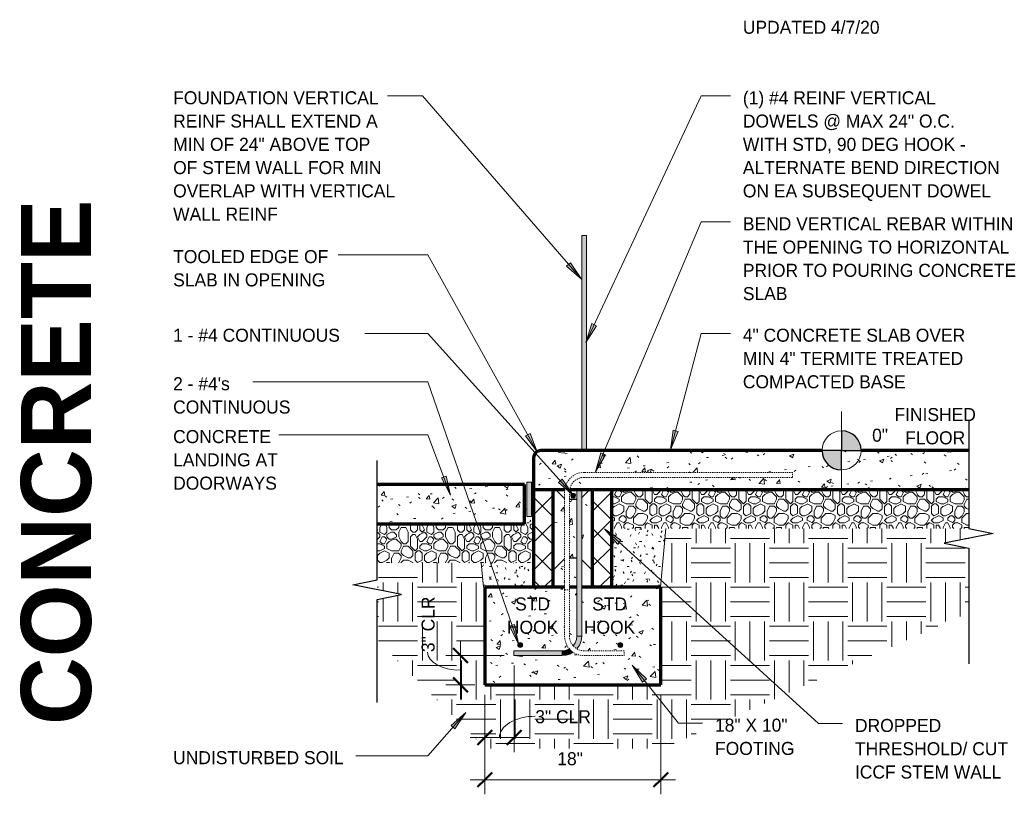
# Model space of a CAD drawing. Header units: inches. Extents: x 298 to 1474, y -40 to 187.
# Tile 10 of 26: x 770 to 870, y -18 to 61. Entities that reach past the tile are written whole.
import ezdxf

# ---------------------------------------------------------------- set-up
doc = ezdxf.new("R2010")
doc.units = ezdxf.units.IN
doc.header["$MEASUREMENT"] = 0
doc.linetypes.add('Hidden 1_8_', pattern=[0.1875, 0.125, -0.0625])
doc.layers.add('A-ANNO-DIMS', color=1, linetype='Continuous')
for name, color, linetype, lineweight in [('A-ANNO-DIMS-16', 1, 'Continuous', 9), ('A-ANNO-TEXT', 2, 'Continuous', 9), ('A-DETL', 5, 'Continuous', 70), ('A-DETL-GENF', 3, 'Continuous', 9), ('A-DETL-HLIN', 3, 'Continuous', 70), ('A-DETL-LLIN', 3, 'Continuous', 9), ('A-DETL-MBND', 5, 'Hidden 1_8_', 9), ('A-DETL-MLIN', 3, 'Continuous', 30)]:
    doc.layers.add(name, color=color, linetype=linetype, lineweight=lineweight)
doc.dimstyles.new('Linear_-_3_32__SBT_INCH_INCREM', dxfattribs={"dimscale": 12, "dimtxt": 0.125, "dimasz": 0.18, "dimexe": 0.125, "dimexo": 0.005208, "dimgap": 0.083333, "dimtad": 1, "dimtoh": 1, "dimdec": 0, "dimzin": 1, "dimdsep": 46, "dimlunit": 5, "dimtxsty": 'Standard', "dimtsz": 0.088388, "dimcen": 0.09, "dimdle": 0.125, "dimazin": 0, "dimtfac": 1, "dimtdec": 0, "dimtmove": 0, "dimatfit": 3, "dimfxl": 0, "dimtvp": 1, "dimtolj": 1, "dimtzin": 0, "dimarcsym": 0})
doc.dimstyles.new('Linear_-_3_32__SBT_TO_1_256', dxfattribs={"dimscale": 12, "dimtxt": 0.125, "dimasz": 0.18, "dimexe": 0.125, "dimexo": 0.005208, "dimgap": 0.083333, "dimtad": 1, "dimtoh": 1, "dimdec": 8, "dimzin": 3, "dimdsep": 46, "dimlunit": 4, "dimtxsty": 'Standard', "dimtsz": 0.088388, "dimcen": 0.09, "dimdle": 0.125, "dimazin": 1, "dimtfac": 1, "dimtdec": 8, "dimtmove": 0, "dimatfit": 3, "dimfxl": 0, "dimtvp": 1, "dimtolj": 1, "dimtzin": 0, "dimarcsym": 0})
pattern_1 = [(0, (786.467, 0), (2.56, 0.64), [0.211, -1.709, 0.211, -1.709, -10.24]), (0, (786.467, 0), (2.56, 0.64), [-3.84, 0.211, -3.629, 0.211, -1.709, -4.48]), (0, (786.467, 0), (2.56, 0.64), [-9.6, 0.211, -1.069, 0.211, -2.989]), (120, (787.427, 0.32), (-1.834256, 1.897025), [0.211, -1.709, 0.211, -1.709, -10.24]), (120, (787.427, 0.32), (-1.834256, 1.897025), [-3.84, 0.211, -3.629, 0.211, -1.709, -4.48]), (120, (787.427, 0.32), (-1.834256, 1.897025), [-9.6, 0.211, -1.069, 0.211, -2.989]), (240, (787.747, 1.6), (-0.725744, -2.537025), [0.211, -1.709, 0.211, -1.709, -10.24]), (240, (787.747, 1.6), (-0.725744, -2.537025), [-3.84, 0.211, -3.629, 0.211, -1.709, -4.48]), (240, (787.747, 1.6), (-0.725744, -2.537025), [-9.6, 0.211, -1.069, 0.211, -2.989])]
pattern_2 = [(0, (786.467, 0), (4.8, 4.8), [0.48, -0.72, 0.24, -0.72, -2.64]), (0, (786.467, 0), (4.8, 4.8), [-2.16, 0.24, -2.4]), (0, (788.867, 0.48), (4.8, 4.8), [0.24, -4.56]), (0, (787.427, 0.72), (4.8, 4.8), [0.24, -0.48, 0.24, -3.84]), (0, (789.827, 0.96), (4.8, 4.8), [0.48, -4.32]), (0, (790.307, 1.2), (4.8, 4.8), [0.24, -4.56]), (0, (788.867, 1.68), (4.8, 4.8), [0.48, -4.32]), (0, (786.467, 1.92), (4.8, 4.8), [0.24, -0.48, 0.24, -1.2, -2.64]), (0, (786.467, 1.92), (4.8, 4.8), [-2.16, 0.72, -1.92]), (0, (789.827, 2.4), (4.8, 4.8), [0.48, -4.32]), (0, (786.947, 2.64), (4.8, 4.8), [0.48, -0.24, 0.24, -1.92, -1.92]), (0, (786.947, 2.64), (4.8, 4.8), [-2.88, 0.24, -1.68]), (0, (786.707, 2.88), (4.8, 4.8), [0.24, -4.56]), (0, (788.387, 3.12), (4.8, 4.8), [0.24, -0.24, 0.24, -4.08]), (0, (787.667, 3.36), (4.8, 4.8), [0.24, -4.56]), (0, (790.787, 3.6), (4.8, 4.8), [0.24, -4.56]), (0, (788.627, 3.84), (4.8, 4.8), [0.24, -1.92, 0.24, -2.4]), (0, (788.627, 4.08), (4.8, 4.8), [0.48, -4.32]), (0, (789.587, 4.32), (4.8, 4.8), [0.48, -4.32]), (0, (786.707, 4.56), (4.8, 4.8), [0.24, -2.88, 0.48, -1.2]), (90, (786.467, 2.16), (-4.8, 4.8), [0.96, -0.96, 0.48, -2.4]), (90, (786.707, 2.16), (-4.8, 4.8), [0.24, -1.68, 0.48, -2.4]), (90, (786.947, 0.96), (-4.8, 4.8), [0.72, -4.08]), (90, (787.187, 0.96), (-4.8, 4.8), [0.48, -4.32]), (90, (787.427, 0.24), (-4.8, 4.8), [0.24, -2.88, 0.24, -0.24, -1.2]), (90, (787.427, 0.24), (-4.8, 4.8), [-3.6, 0.48, -0.72]), (90, (787.907, 0.24), (-4.8, 4.8), [0.24, -1.68, 0.24, -2.64]), (90, (788.147, 2.16), (-4.8, 4.8), [0.48, -0.72, 0.24, -0.24, -3.12]), (90, (788.147, 2.16), (-4.8, 4.8), [-1.68, 0.48, -2.64]), (90, (788.387, 1.2), (-4.8, 4.8), [0.48, -2.64, 0.24, -1.44]), (90, (788.627, 0.24), (-4.8, 4.8), [0.24, -0.24, 0.48, -3.84]), (90, (789.107, 3.36), (-4.8, 4.8), [0.24, -4.56]), (90, (789.347, 3.36), (-4.8, 4.8), [0.48, -0.48, 0.24, -0.24, -3.36]), (90, (789.347, 3.36), (-4.8, 4.8), [-1.44, 0.48, -2.88]), (90, (789.587, 1.2), (-4.8, 4.8), [0.24, -0.24, 0.24, -0.48, -3.6]), (90, (789.587, 1.2), (-4.8, 4.8), [-1.2, 0.24, -3.36]), (90, (790.307, 2.88), (-4.8, 4.8), [0.96, -3.84]), (90, (790.547, 2.4), (-4.8, 4.8), [0.96, -0.72, 0.48, -2.64]), (90, (790.787, 0.48), (-4.8, 4.8), [0.24, -0.72, 0.48, -3.36]), (90, (791.027, 0.96), (-4.8, 4.8), [0.72, -4.08]), (45, (788.387, 0), (4e-16, 4.79984), [0.339, -6.449]), (45, (791.027, 0.24), (4e-16, 4.79984), [0.339, -5.77, 0.339, -0.339]), (45, (787.907, 0.48), (4e-16, 4.79984), [0.339, -2.715, 0.339, -3.394]), (45, (789.107, 0.48), (4e-16, 4.79984), [0.339, -5.431, 0.339, -0.679]), (45, (789.347, 0.48), (4e-16, 4.79984), [0.679, -2.715, 0.679, -2.715]), (45, (788.147, 0.96), (4e-16, 4.79984), [0.339, -3.055, 0.339, -0.339, -2.715]), (45, (788.147, 0.96), (4e-16, 4.79984), [-4.073, 0.339, -2.376]), (45, (790.547, 1.2), (4e-16, 4.79984), [0.339, -0.339, 0.339, -5.77]), (45, (787.187, 1.44), (4e-16, 4.79984), [0.339, -4.073, 0.339, -2.037]), (45, (791.027, 1.92), (4e-16, 4.79984), [0.339, -0.339, 0.339, -1.358, -4.413]), (45, (791.027, 1.92), (4e-16, 4.79984), [-2.376, 0.339, -4.073]), (45, (788.147, 2.64), (4e-16, 4.79984), [0.339, -6.449]), (45, (786.947, 2.88), (4e-16, 4.79984), [0.679, -6.109]), (45, (786.467, 3.36), (4e-16, 4.79984), [0.339, -0.339, 0.339, -5.77]), (45, (789.107, 4.08), (4e-16, 4.79984), [0.339, -6.449]), (45, (790.547, 4.56), (4e-16, 4.79984), [0.339, -6.449]), (135, (788.627, 0.48), (4e-16, 4.79984), [0.339, -6.449]), (135, (788.867, 0.48), (4e-16, 4.79984), [0.339, -6.449]), (135, (787.427, 0.72), (4e-16, 4.79984), [0.339, -1.358, 0.679, -4.412]), (135, (786.467, 0.72), (4e-16, 4.79984), [0.339, -6.449]), (135, (789.587, 1.44), (4e-16, 4.79984), [0.339, -2.715, 0.339, -3.394]), (135, (789.827, 1.44), (4e-16, 4.79984), [0.339, -2.037, 0.339, -2.036, -2.037]), (135, (789.827, 1.44), (4e-16, 4.79984), [-4.752, 0.339, -1.697]), (135, (786.947, 1.68), (4e-16, 4.79984), [0.339, -6.449]), (135, (790.787, 1.92), (4e-16, 4.79984), [0.679, -1.697, 0.339, -0.339, -3.734]), (135, (790.787, 1.92), (4e-16, 4.79984), [-3.054, 0.339, -3.394]), (135, (787.667, 2.64), (4e-16, 4.79984), [0.339, -6.449]), (135, (789.587, 2.64), (4e-16, 4.79984), [0.679, -6.109]), (135, (789.827, 2.64), (4e-16, 4.79984), [0.339, -6.449]), (135, (788.387, 3.12), (4e-16, 4.79984), [0.339, -6.449]), (135, (786.947, 3.84), (4e-16, 4.79984), [0.339, -6.449]), (135, (790.787, 3.84), (4e-16, 4.79984), [0.339, -6.449]), (26.565, (786.947, 0), (4.799944, -0.00045), [0.537, -10.196]), (26.565, (786.467, 0.48), (4.799944, -0.00045), [0.537, -10.196]), (26.565, (786.467, 0.72), (4.799944, -0.00045), [0.537, -10.196]), (26.565, (787.667, 0.72), (4.799944, -0.00045), [0.537, -10.196]), (26.565, (787.427, 1.68), (4.799944, -0.00045), [0.537, -10.196]), (26.565, (787.427, 1.92), (4.799944, -0.00045), [0.537, -10.196]), (26.565, (788.387, 2.88), (4.799944, -0.00045), [0.537, -10.196]), (26.565, (788.627, 3.12), (4.799944, -0.00045), [0.537, -10.196]), (26.565, (786.707, 3.6), (4.799944, -0.00045), [0.537, -10.196]), (26.565, (788.147, 3.6), (4.799944, -0.00045), [0.537, -10.196]), (63.435, (790.547, 0), (-0.00045, 4.799944), [0.537, -10.196]), (63.435, (789.347, 0.72), (-0.00045, 4.799944), [0.537, -10.196]), (63.435, (788.627, 1.2), (-0.00045, 4.799944), [0.537, -10.196]), (63.435, (789.347, 1.92), (-0.00045, 4.799944), [0.537, -10.196]), (63.435, (789.587, 1.92), (-0.00045, 4.799944), [0.537, -10.196]), (63.435, (787.907, 2.64), (-0.00045, 4.799944), [0.537, -10.196]), (63.435, (787.427, 2.88), (-0.00045, 4.799944), [0.537, -10.196]), (63.435, (789.347, 3.84), (-0.00045, 4.799944), [0.537, -10.196]), (63.435, (787.427, 4.32), (-0.00045, 4.799944), [0.537, -10.196]), (116.565, (786.707, 2.88), (0.00045, 4.799944), [0.537, -10.196]), (116.565, (789.587, 2.88), (0.00045, 4.799944), [0.537, -10.196]), (116.565, (786.467, 3.12), (0.00045, 4.799944), [0.537, -10.196]), (116.565, (790.307, 3.84), (0.00045, 4.799944), [0.537, -10.196]), (116.565, (787.187, 4.08), (0.00045, 4.799944), [0.537, -10.196]), (116.565, (788.147, 4.32), (0.00045, 4.799944), [0.537, -10.196]), (153.435, (788.387, 0), (-4.799944, -0.00045), [0.537, -10.196]), (153.435, (787.427, 0.48), (-4.799944, -0.00045), [0.537, -10.196]), (153.435, (790.787, 0.72), (-4.799944, -0.00045), [0.537, -10.196]), (153.435, (790.307, 1.2), (-4.799944, -0.00045), [0.537, -10.196]), (153.435, (788.387, 1.68), (-4.799944, -0.00045), [0.537, -10.196]), (153.435, (787.187, 1.92), (-4.799944, -0.00045), [0.537, -10.196]), (153.435, (788.627, 1.92), (-4.799944, -0.00045), [0.537, -10.196]), (153.435, (787.907, 2.4), (-4.799944, -0.00045), [0.537, -10.196]), (153.435, (787.907, 3.6), (-4.799944, -0.00045), [0.537, -10.196]), (153.435, (786.467, 4.56), (-4.799944, -0.00045), [0.537, -10.196]), (153.435, (789.347, 4.56), (-4.799944, -0.00045), [0.537, -10.196]), (153.435, (789.827, 4.56), (-4.799944, -0.00045), [0.537, -10.196])]
pattern_3 = [(50, (786.467, 0), (4.5907, -0.40187), [0.48, -5.28]), (355, (786.467, 0), (-0.88784, 4.8137), [0.384, -4.224]), (100.451, (786.85, -0.033), (3.70197, 4.41272), [0.408, -4.487]), (46.184, (786.467, 1.28), (6.83066, -1.05904), [0.72, -7.92]), (96.636, (787.036, 1.192), (5.98166, 6.234), [0.612, -6.731]), (351.184, (786.467, 1.28), (5.9821, 6.2338), [0.576, -6.336]), (21, (787.107, 0.96), (3.8203, -2.5771), [0.48, -5.28]), (326, (787.107, 0.96), (1.5572, 4.6406), [0.384, -4.224]), (71.451, (787.426, 0.745), (5.37715, 2.0647), [0.408, -4.487]), (37.5, (786.467, 0), (0.077972, 2.130786), [0.211, -3.962, 0.211, -4.077, -4.24]), (37.5, (786.467, 0), (0.077972, 2.130786), [-8.461, 0.211, -4.029]), (7.5, (786.467, 0), (1.68391, 2.52439), [0.211, -2.234, 0.211, -3.866, -1.616]), (7.5, (786.467, 0), (1.68391, 2.52439), [-6.522, 0.211, -1.405]), (327.5, (785.04, 0), (3.416527, -0.144297), [0.211, -1.389, 0.211, -4.781, -6.624]), (327.5, (785.04, 0), (3.416527, -0.144297), [-6.592, 0.211, -6.413]), (317.5, (784.4, 0), (3.73246, 0.64071), [0.211, -1.869, 0.211, -3.104, -4.704]), (317.5, (784.4, 0), (3.73246, 0.64071), [-5.395, 0.211, -4.493])]
pattern_4 = [(45, (786.467, 0), (-1.41421, 1.41421), []), (135, (786.467, 0), (-1.41421, -1.41421), [])]

# ---------------------------------------------------------------- blocks, each defined once
blk = doc.blocks.new('Reinf Bar Secti_ THRESHOLD0')
at = {"layer": 'A-DETL-GENF'}
h = blk.add_hatch(color=256, dxfattribs=at)
edge = h.paths.add_edge_path(flags=0)
edge.add_arc((0, 0), 0.25, 180, 360)
edge.add_arc((0, 0), 0.25, 0, 180)
for start, end in [(0, 180), (180, 0)]:
    blk.add_arc((0, 0), 0.25, start, end, dxfattribs=at)
blk = doc.blocks.new('Reinf Bar Secti_ THRESHOLD2')
at = {"layer": 'A-DETL-GENF'}
h = blk.add_hatch(color=256, dxfattribs=at)
edge = h.paths.add_edge_path(flags=0)
edge.add_arc((0, 0), 0.25, 180, 360)
edge.add_arc((0, 0), 0.25, 360, 540)
for start, end in [(360, 180), (180, 360)]:
    blk.add_arc((0, 0), 0.25, start, end, dxfattribs=at)
blk = doc.blocks.new('Reinf Bar Eleva_ THRESHOLD0')
at = {"layer": 'A-DETL-GENF'}
blk.add_hatch(color=256, dxfattribs=at).paths.add_polyline_path([(22, 0), (0, 0), (0, -0.5), (22, -0.5)], flags=0)
for p, q in [((22, 0), (0, 0)), ((0, 0), (0, -0.5)), ((0, -0.5), (22, -0.5))]:
    blk.add_line(p, q, dxfattribs=at)
blk = doc.blocks.new('Reinf Bar Eleva_ THRESHOLD1')
at = {"layer": 'A-DETL-GENF'}
blk.add_hatch(color=256, dxfattribs=at).paths.add_polyline_path([(4.93, 0), (0, 0), (0, -0.5), (4.93, -0.5)], flags=0)
for p, q in [((4.93, 0), (0, 0)), ((0, 0), (0, -0.5)), ((0, -0.5), (4.93, -0.5)), ((4.93, -0.5), (4.93, 0))]:
    blk.add_line(p, q, dxfattribs=at)
blk = doc.blocks.new('Break Line1 - B_ THRESHOLD0')
at = {"layer": 'A-DETL-GENF', "lineweight": 30}
for p, q in [((0.5, 2.5), (-0.5, -2.5)), ((1, 0), (0.5, 2.5)), ((-1, 0), (-13.22, 0)), ((-0.5, -2.5), (-1, 0)), ((11.54, 0), (1, 0))]:
    blk.add_line(p, q, dxfattribs=at)
blk = doc.blocks.new('Reinf Bar Eleva_ THRESHOLD2')
at = {"layer": 'A-DETL-GENF'}
blk.add_hatch(color=256, dxfattribs=at).paths.add_polyline_path([(15, 0), (0, 0), (0, -0.5), (15, -0.5)], flags=0)
for p, q in [((15, 0), (0, 0)), ((0, -0.5), (15, -0.5)), ((15, -0.5), (15, 0))]:
    blk.add_line(p, q, dxfattribs=at)
blk = doc.blocks.new('Break Line1 - B_ THRESHOLD1')
at = {"layer": 'A-DETL-GENF', "lineweight": 30}
for p, q in [((-1, 0), (-0.5, 2.5)), ((-0.5, 2.5), (0.5, -2.5)), ((-12, 0), (-1, 0)), ((0.5, -2.5), (1, 0)), ((1, 0), (12.83, 0))]:
    blk.add_line(p, q, dxfattribs=at)
blk = doc.blocks.new('DIMBLOCK40-FDN _ THRESHOLD0')
at = {"layer": 'A-ANNO-DIMS-16'}
for p, q in [((820.35, -5), (820.35, -13.89)), ((820.35, -12.39), (820.35, -5)), ((817.35, -8), (817.35, -13.89)), ((817.35, -12.39), (817.35, -8)), ((815.85, -12.39), (821.85, -12.39))]:
    blk.add_line(p, q, dxfattribs=at)
at = {"layer": 'A-ANNO-DIMS-16', "lineweight": 50}
for p, q in [((817.35, -12.39), (818.1, -11.64)), ((820.35, -12.39), (821.1, -11.64)), ((817.35, -12.39), (816.6, -13.14)), ((820.35, -12.39), (819.6, -13.14))]:
    blk.add_line(p, q, dxfattribs=at)
at = {"layer": 'A-ANNO-DIMS-16'}
blk.add_ellipse((822.52, -12.39), major_axis=(3.67, 0), ratio=0.596728, start_param=1.570796, end_param=3.141593, dxfattribs=at)
at = {"layer": 'A-ANNO-DIMS-16', "color": 0, "insert": (822.52, -9.58), "char_height": 1.3341, "width": 7, "attachment_point": 1, "line_spacing_factor": 1.070803}
blk.add_mtext('\\fStylus BT|b0|i0|c0|p34|;3" CLR', dxfattribs=at)
blk = doc.blocks.new('DIMBLOCK41-FDN _ THRESHOLD0')
at = {"layer": 'A-ANNO-DIMS-16'}
for p, q in [((814.86, -2.5), (814.86, -8.5)), ((819.35, -4), (813.36, -4)), ((814.86, -4), (819.35, -4)), ((816.35, -7), (813.36, -7)), ((814.86, -7), (816.35, -7))]:
    blk.add_line(p, q, dxfattribs=at)
at = {"layer": 'A-ANNO-DIMS-16', "lineweight": 50}
for p, q in [((814.86, -4), (814.11, -3.25)), ((814.86, -4), (815.61, -4.75)), ((814.86, -7), (814.11, -6.25)), ((814.86, -7), (815.61, -7.75))]:
    blk.add_line(p, q, dxfattribs=at)
at = {"layer": 'A-ANNO-DIMS-16'}
blk.add_ellipse((814.86, -3.64), major_axis=(-3.35, 0), ratio=0.554765, start_param=0, end_param=1.570796, dxfattribs=at)
at = {"layer": 'A-ANNO-DIMS-16', "color": 0, "insert": (810.89, -3.64), "char_height": 1.3341, "width": 7, "attachment_point": 1, "rotation": 90, "line_spacing_factor": 1.070803}
blk.add_mtext('\\fStylus BT|b0|i0|c0|p34|;3" CLR', dxfattribs=at)
blk = doc.blocks.new('DIMBLOCK42-FDN _ THRESHOLD0')
at = {"layer": 'A-ANNO-DIMS-16'}
for p, q in [((817.35, -8), (817.35, -18.19)), ((817.35, -16.69), (817.35, -8)), ((835.35, -8), (835.35, -18.19)), ((835.35, -16.69), (835.35, -8)), ((815.85, -16.69), (836.85, -16.69))]:
    blk.add_line(p, q, dxfattribs=at)
at = {"layer": 'A-ANNO-DIMS-16', "lineweight": 50}
for p, q in [((817.35, -16.69), (818.1, -15.94)), ((835.35, -16.69), (836.1, -15.94)), ((817.35, -16.69), (816.6, -17.44)), ((835.35, -16.69), (834.6, -17.44))]:
    blk.add_line(p, q, dxfattribs=at)
at = {"layer": 'A-ANNO-DIMS-16', "color": 0, "insert": (824.77, -13.88), "char_height": 1.3341, "width": 3.7714, "attachment_point": 1, "line_spacing_factor": 1.070803}
blk.add_mtext('\\fStylus BT|b0|i0|c0|p34|;18"', dxfattribs=at)

msp = doc.modelspace()

# ---------------------------------------------------------------- hatches: boundary and pattern name
at = {"layer": 'A-ANNO-TEXT'}
for points in [[(826.12150562, 36.19899732), (825.72335134, 35.85433626), (827.23140882, 34.51452577)], [(828.77961012, 29.75925925), (828.30258645, 29.98234333), (827.69385239, 28.05912406)], [(821.98769242, 18.7382916), (821.52713569, 18.48293777), (822.72721651, 16.86147684)], [(837.11890108, 18.92925937), (836.60958151, 19.06309383), (836.35595446, 17.06184351)], [(829.69419722, 16.56353545), (829.20921754, 16.76874945), (828.67232983, 14.82424923)], [(813.41009958, 14.37409488), (812.91681454, 14.18973668), (813.86362683, 12.40847982)], [(825.27644054, 14.06619782), (824.88440041, 13.71459774), (826.41575436, 12.40147756)], [(830.91267053, 7.42401503), (831.26715933, 7.81344509), (829.61090744, 8.96503495)], [(820.3881075, -0.82470586), (819.89024577, -0.99632105), (820.79095001, -2.80133113)], [(833.47772639, -6.69628026), (833.88961865, -6.36816009), (832.43751244, -4.96790401)], [(813.90905071, -11.15368548), (814.30520803, -11.50064003), (815.4248201, -9.82260596)]]:
    msp.add_hatch(color=7, dxfattribs=at).paths.add_polyline_path(points, flags=0)
at = {"layer": 'A-DETL-GENF'}
h = msp.add_hatch(color=7, dxfattribs=at)
edge = h.paths.add_edge_path(flags=0)
edge.add_arc((853.84556709, 16.99975197), 2, 0, 90)
edge.add_line((853.84556709, 18.99975197), (853.84556709, 16.99975197))
edge.add_line((853.84556709, 16.99975197), (855.84556709, 16.99975197))
h = msp.add_hatch(dxfattribs=at)
h.set_pattern_fill('FP4_10', style=0, pattern_type=2)
h.set_pattern_definition(pattern_3)
edge = h.paths.add_edge_path(flags=0)
edge.add_arc((823.09556709, 16.24975197), 0.75, 90, 180)
edge.add_line((822.34556709, 16.24975197), (822.34556709, 12.99975197))
edge.add_line((822.34556709, 12.99975197), (825.54802944, 12.99975197))
edge.add_spline(control_points=[(825.54802944, 12.99975197), (825.56861195, 13.1569911), (825.64602855, 13.46825182), (825.87034234, 13.89324759), (826.18884771, 14.25400704), (826.58444233, 14.52946781), (827.03469161, 14.70440672), (827.35497833, 14.7455931), (827.5148894, 14.74802831)], knot_values=[0, 0, 0, 0, 0.4757415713, 0.9517829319, 1.4283800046, 1.9057878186, 2.3842601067, 2.8640489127, 2.8640489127, 2.8640489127, 2.8640489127], degree=3, periodic=0)
edge.add_line((827.5148894, 14.74802831), (848.83320778, 14.74802831))
edge.add_line((848.83320778, 14.74802831), (848.83320778, 14.24802831))
edge.add_line((848.83320778, 14.24802831), (827.5148894, 14.24802831))
edge.add_spline(control_points=[(827.5148894, 14.24802831), (827.39849023, 14.24578008), (827.16562185, 14.2158022), (826.83723588, 14.09146734), (826.54638483, 13.89629816), (826.30821387, 13.64025285), (826.13453062, 13.33709496), (826.06844254, 13.11340295), (826.04802944, 12.99975197)], knot_values=[0, 0, 0, 0, 0.3492626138, 0.6972557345, 1.0443264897, 1.390824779, 1.7371022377, 2.0835111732, 2.0835111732, 2.0835111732, 2.0835111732], degree=3, periodic=0)
edge.add_line((826.04802944, 12.99975197), (866.84556709, 12.99975197))
edge.add_line((866.84556709, 12.99975197), (866.84556709, 16.99975197))
edge.add_line((866.84556709, 16.99975197), (853.84556709, 16.99975197))
edge.add_line((853.84556709, 16.99975197), (853.84556709, 14.99975197))
edge.add_arc((853.84556709, 16.99975197), 2, 180, 270, ccw=False)
edge.add_line((851.84556709, 16.99975197), (823.09556709, 16.99975197))
h = msp.add_hatch(color=7, dxfattribs=at)
edge = h.paths.add_edge_path(flags=0)
edge.add_line((853.84556709, 14.99975197), (853.84556709, 16.99975197))
edge.add_line((853.84556709, 16.99975197), (851.84556709, 16.99975197))
edge.add_arc((853.84556709, 16.99975197), 2, 180, 270)
h = msp.add_hatch(dxfattribs=at)
h.set_pattern_fill('FP4_10', style=0, pattern_type=2)
h.set_pattern_definition(pattern_3)
h.paths.add_polyline_path([(821.42435711, 9.49975197), (821.42435711, 13.49975197), (806.34556709, 13.49975197), (806.34556709, 9.49975197)], flags=0)
msp.add_hatch(color=7, dxfattribs=at).paths.add_polyline_path([(822.14310711, 13.74975197), (821.64310711, 13.74975197), (821.64310711, 10.24975197), (822.14310711, 10.24975197)], flags=0)
h = msp.add_hatch(dxfattribs=at)
h.set_pattern_fill('FP4_11', style=0, pattern_type=2)
h.set_pattern_definition(pattern_4)
h.paths.add_polyline_path([(822.34556709, 2.99975197), (824.34556709, 2.99975197), (824.34556709, 12.99975197), (822.34556709, 12.99975197)], flags=0)
h = msp.add_hatch(dxfattribs=at)
h.set_pattern_fill('FP4_10', style=0, pattern_type=2)
h.set_pattern_definition(pattern_3)
h.paths.add_polyline_path([(825.5148894, 12.74802831), (825.5148894, 12.99975197), (824.34556709, 12.99975197), (824.34556709, 2.99975197), (825.5148894, 2.99975197)], flags=0)
h = msp.add_hatch(dxfattribs=at)
h.set_pattern_fill('FP4_10', style=0, pattern_type=2)
h.set_pattern_definition(pattern_3)
h.paths.add_polyline_path([(826.77175972, 2.99975197), (826.77175972, 12.99975197), (826.04802944, 12.99975197), (826.0148894, 12.74802831), (826.0148894, 2.99975197)], flags=0)
edge = h.paths.add_edge_path(flags=0)
edge.add_arc((826.39675972, 12.37302831), 0.25, 360, 540)
edge.add_arc((826.39675972, 12.37302831), 0.25, 180, 360)
h = msp.add_hatch(dxfattribs=at)
h.set_pattern_fill('FP4_10', style=0, pattern_type=2)
h.set_pattern_definition(pattern_3)
h.paths.add_polyline_path([(827.27175972, 12.99975197), (827.27175972, 2.99975197), (828.34556709, 2.99975197), (828.34556709, 12.99975197)], flags=0)
h = msp.add_hatch(dxfattribs=at)
h.set_pattern_fill('FP4_11', style=0, pattern_type=2)
h.set_pattern_definition(pattern_4)
h.paths.add_polyline_path([(828.34556709, 2.99975197), (830.34556709, 2.99975197), (830.34556709, 12.99975197), (828.34556709, 12.99975197)], flags=0)
h = msp.add_hatch(dxfattribs=at)
h.set_pattern_fill('FP4_9', style=0, pattern_type=2)
h.set_pattern_definition(pattern_2)
h.paths.add_polyline_path([(830.34556709, 12.99975197), (830.34556709, 8.99975197), (866.84556709, 8.99975197), (866.84556709, 12.99975197)], flags=0)
h = msp.add_hatch(dxfattribs=at)
h.set_pattern_fill('FP4_8', style=0, pattern_type=2)
h.set_pattern_definition(pattern_1)
h.paths.add_polyline_path([(821.42435711, 9.49975197), (822.34556709, 9.49975197), (822.34556709, 11.01907408), (822.14310711, 11.01200402), (822.14310711, 10.24975197), (821.64310711, 10.24975197), (821.64310711, 10.99454364), (821.42435711, 10.98690472)], flags=0)
h = msp.add_hatch(dxfattribs=at)
h.set_pattern_fill('FP4_9', style=0, pattern_type=2)
h.set_pattern_definition(pattern_2)
h.paths.add_polyline_path([(822.34556709, 5.49975197), (822.34556709, 9.49975197), (806.34556709, 9.49975197), (806.34556709, 5.49975197)], flags=0)
h = msp.add_hatch(dxfattribs=at)
h.set_pattern_fill('FP4_7', style=0, pattern_type=2)
h.set_pattern_definition([(0, (786.467, 0), (4, 4), [4, -4]), (0, (786.467, 1.5), (4, 4), [4, -4]), (0, (786.467, 3), (4, 4), [4, -4]), (90, (786.967, 3.5), (-4, 4), [4, -4]), (90, (788.467, 3.5), (-4, 4), [4, -4]), (90, (789.967, 3.5), (-4, 4), [4, -4])])
h.paths.add_polyline_path([(806.34556709, -2.42910993), (817.40249558, -13.48603842), (835.62651328, -13.48603842), (866.84556709, 0.41357987), (866.84556709, 6.99975197), (864.34556709, 7.49975197), (869.34556709, 8.49975197), (866.84556709, 8.99975197), (835.88604166, 8.99975197), (835.31526299, 2.99975197), (835.34556709, 2.99975197), (835.34556709, -7.00024803), (817.34556709, -7.00024803), (817.34556709, 2.99975197), (817.23663915, 2.99975197), (816.9988147, 5.49975197), (806.34556709, 5.49975197), (806.34556709, 2.74975197), (808.84556709, 2.24975197), (806.34556709, 1.74975197)], flags=0)
h = msp.add_hatch(dxfattribs=at)
h.set_pattern_fill('FP4_8', style=0, pattern_type=2)
h.set_pattern_definition(pattern_1)
h.paths.add_polyline_path([(830.34556709, 2.99975197), (835.31526299, 2.99975197), (835.88604166, 8.99975197), (830.34556709, 8.99975197)], flags=0)
h = msp.add_hatch(dxfattribs=at)
h.set_pattern_fill('FP4_8', style=0, pattern_type=2)
h.set_pattern_definition(pattern_1)
h.paths.add_polyline_path([(817.23663915, 2.99975197), (822.34556709, 2.99975197), (822.34556709, 5.49975197), (816.9988147, 5.49975197)], flags=0)
h = msp.add_hatch(dxfattribs=at)
h.set_pattern_fill('FP4_10', style=0, pattern_type=2)
h.set_pattern_definition(pattern_3)
edge = h.paths.add_edge_path(flags=0)
edge.add_line((817.34556709, 2.99975197), (817.34556709, -7.00024803))
edge.add_line((817.34556709, -7.00024803), (835.34556709, -7.00024803))
edge.add_line((835.34556709, -7.00024803), (835.34556709, 2.99975197))
edge.add_line((835.34556709, 2.99975197), (827.27175972, 2.99975197))
edge.add_line((827.27175972, 2.99975197), (827.27175972, -2.00024803))
edge.add_spline(control_points=[(827.27175972, -2.00024803), (827.2691103, -2.15836344), (827.22831205, -2.47491221), (827.05720549, -2.92044146), (826.87643654, -3.18242099), (826.7730723, -3.30095194)], knot_values=[0, 0, 0, 0, 0.4744128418, 0.9473617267, 1.4191707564, 1.4191707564, 1.4191707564, 1.4191707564], degree=3, periodic=0)
edge.add_spline(control_points=[(826.7730723, -3.30095194), (826.88533833, -3.36449255), (827.12660953, -3.46487034), (827.38584152, -3.49778272), (827.5148894, -3.49852436)], knot_values=[0, 0, 0, 0, 0.3870008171, 0.7741508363, 0.7741508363, 0.7741508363, 0.7741508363], degree=3, periodic=0)
edge.add_line((827.5148894, -3.49852436), (831.59556709, -3.49852436))
edge.add_line((831.59556709, -3.49852436), (831.59556709, -3.99852436))
edge.add_line((831.59556709, -3.99852436), (827.5148894, -3.99852436))
edge.add_spline(control_points=[(827.5148894, -3.99852436), (827.38211979, -3.99283532), (827.11782888, -3.95856827), (826.7384309, -3.83613823), (826.50463416, -3.71051245), (826.39444772, -3.63815702)], knot_values=[0, 0, 0, 0, 0.3986743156, 0.7944343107, 1.1898925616, 1.1898925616, 1.1898925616, 1.1898925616], degree=3, periodic=0)
edge.add_spline(control_points=[(826.39444772, -3.63815702), (826.28420559, -3.71093871), (826.05009729, -3.83719847), (825.66988107, -3.96003422), (825.40484457, -3.99345516), (825.27175972, -3.99852436)], knot_values=[0, 0, 0, 0, 0.3963010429, 0.7928694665, 1.1924135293, 1.1924135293, 1.1924135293, 1.1924135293], degree=3, periodic=0)
edge.add_line((825.27175972, -3.99852436), (820.34556709, -3.99852436))
edge.add_line((820.34556709, -3.99852436), (820.34556709, -3.49852436))
edge.add_line((820.34556709, -3.49852436), (825.27175972, -3.49852436))
edge.add_spline(control_points=[(825.27175972, -3.49852436), (825.4011349, -3.49864802), (825.66131413, -3.46683611), (825.90322085, -3.3658967), (826.01558406, -3.30184417)], knot_values=[0, 0, 0, 0, 0.3881257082, 0.7761385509, 0.7761385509, 0.7761385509, 0.7761385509], degree=3, periodic=0)
edge.add_spline(control_points=[(826.01558406, -3.30184417), (825.91177542, -3.18319552), (825.73020547, -2.9208165), (825.55838891, -2.47431882), (825.51749501, -2.15700692), (825.5148894, -1.99852436)], knot_values=[0, 0, 0, 0, 0.4729520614, 0.9470297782, 1.4225417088, 1.4225417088, 1.4225417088, 1.4225417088], degree=3, periodic=0)
edge.add_line((825.5148894, -1.99852436), (825.5148894, 2.75147564))
edge.add_line((825.5148894, 2.75147564), (825.5148894, 2.99975197))
edge.add_line((825.5148894, 2.99975197), (817.34556709, 2.99975197))
edge = h.paths.add_edge_path(flags=0)
edge.add_arc((820.97056709, -2.90886672), 0.25, 0, 180)
edge.add_arc((820.97056709, -2.90886672), 0.25, 180, 360)
edge = h.paths.add_edge_path(flags=0)
edge.add_arc((831.22056709, -2.90886672), 0.25, 180, 360)
edge.add_arc((831.22056709, -2.90886672), 0.25, 0, 180)
h = msp.add_hatch(dxfattribs=at)
h.set_pattern_fill('FP4_10', style=0, pattern_type=2)
h.set_pattern_definition(pattern_3)
edge = h.paths.add_edge_path(flags=0)
edge.add_line((826.77175972, -2.00024803), (826.77175972, 2.99975197))
edge.add_line((826.77175972, 2.99975197), (826.0148894, 2.99975197))
edge.add_line((826.0148894, 2.99975197), (826.0148894, 2.75147564))
edge.add_line((826.0148894, 2.75147564), (826.0148894, -1.99852436))
edge.add_spline(control_points=[(826.0148894, -1.99852436), (826.01676559, -2.11804021), (826.04760645, -2.35738383), (826.17773391, -2.69398274), (826.31533819, -2.89147788), (826.39398587, -2.98067386)], knot_values=[0, 0, 0, 0, 0.3585917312, 0.716161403, 1.0729140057, 1.0729140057, 1.0729140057, 1.0729140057], degree=3, periodic=0)
edge.add_spline(control_points=[(826.39398587, -2.98067386), (826.47234094, -2.89155534), (826.60941742, -2.69432305), (826.73907687, -2.35836258), (826.76985467, -2.11952199), (826.77175972, -2.00024803)], knot_values=[0, 0, 0, 0, 0.3559981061, 0.712823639, 1.0706911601, 1.0706911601, 1.0706911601, 1.0706911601], degree=3, periodic=0)
h = msp.add_hatch(color=7, dxfattribs=at)
edge = h.paths.add_edge_path(flags=0)
edge.add_line((827.27175972, -2.00024803), (826.77175972, -2.00024803))
edge.add_spline(control_points=[(826.77175972, -2.00024803), (826.76985467, -2.11952199), (826.73907687, -2.35836258), (826.60941742, -2.69432305), (826.47234094, -2.89155534), (826.39398587, -2.98067386)], knot_values=[0, 0, 0, 0, 0.3578675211, 0.714693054, 1.0706911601, 1.0706911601, 1.0706911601, 1.0706911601], degree=3, periodic=0)
edge.add_spline(control_points=[(826.39398587, -2.98067386), (826.41137348, -3.00206076), (826.43868085, -3.03314381), (826.47746114, -3.07226401), (826.50755816, -3.10060324), (826.53932739, -3.12727352), (826.57254791, -3.15235286), (826.60634149, -3.17678136), (826.63987969, -3.20151629), (826.67300923, -3.22667936), (826.71739038, -3.25982721), (826.75076363, -3.28455655), (826.7730723, -3.30095194)], knot_values=[0, 0, 0, 0, 0.0826895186, 0.1239504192, 0.1652343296, 0.2066621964, 0.2483168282, 0.2900788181, 0.3317599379, 0.3733306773, 0.414884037, 0.4979404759, 0.4979404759, 0.4979404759, 0.4979404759], degree=3, periodic=0)
edge.add_spline(control_points=[(826.7730723, -3.30095194), (826.87643654, -3.18242099), (827.05720549, -2.92044146), (827.22831205, -2.47491221), (827.2691103, -2.15836344), (827.27175972, -2.00024803)], knot_values=[0, 0, 0, 0, 0.4718090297, 0.9447579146, 1.4191707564, 1.4191707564, 1.4191707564, 1.4191707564], degree=3, periodic=0)
h = msp.add_hatch(color=7, dxfattribs=at)
edge = h.paths.add_edge_path(flags=0)
edge.add_line((825.27175972, -3.50024803), (825.27175972, -4.00024803))
edge.add_spline(control_points=[(825.27175972, -4.00024803), (825.40484585, -3.99459714), (825.66978316, -3.96024962), (826.0499963, -3.83721554), (826.28415321, -3.71090393), (826.39444772, -3.63815702)], knot_values=[0, 0, 0, 0, 0.3996181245, 0.796331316, 1.192706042, 1.192706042, 1.192706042, 1.192706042], degree=3, periodic=0)
edge.add_spline(control_points=[(826.39444772, -3.63815702), (826.32354169, -3.59126017), (826.18856984, -3.48799537), (826.06993658, -3.36627085), (826.01558406, -3.30184417)], knot_values=[0, 0, 0, 0, 0.2550349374, 0.5079082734, 0.5079082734, 0.5079082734, 0.5079082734], degree=3, periodic=0)
edge.add_spline(control_points=[(826.01558406, -3.30184417), (825.90305918, -3.36568699), (825.66116172, -3.46654729), (825.40116995, -3.49954943), (825.27175972, -3.50024803)], knot_values=[0, 0, 0, 0, 0.3881234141, 0.7763597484, 0.7763597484, 0.7763597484, 0.7763597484], degree=3, periodic=0)

# ---------------------------------------------------------------- linework, layer by layer
at = {"layer": 'A-ANNO-TEXT', "color": 7}
for p, q in [((810.98889632, 53.2779621), (807.39057291, 53.2779621)), ((827.23140882, 34.51452577), (810.98889632, 53.2779621)), ((827.69385239, 28.05912406), (839.48765138, 53.2779621)), ((839.48765138, 53.2779621), (842.46762808, 53.2779621)), ((828.67232983, 14.82424923), (839.48765138, 40.38396335)), ((839.48765138, 40.38396335), (842.46762808, 40.38396335)), ((807.2372919, 37.02519392), (802.35057291, 37.02519392)), ((811.54752462, 37.02519392), (807.2372919, 37.02519392)), ((822.72721651, 16.86147684), (811.54752462, 37.02519392)), ((826.12150562, 36.19899732), (825.72335134, 35.85433626)), ((825.72335134, 35.85433626), (827.23140882, 34.51452577)), ((827.23140882, 34.51452577), (826.12150562, 36.19899732)), ((828.30258645, 29.98234333), (827.69385239, 28.05912406)), ((827.69385239, 28.05912406), (828.77961012, 29.75925925)), ((828.77961012, 29.75925925), (828.30258645, 29.98234333)), ((807.2372919, 28.97980904), (805.09557291, 28.97980904)), ((811.54752462, 28.97980904), (807.2372919, 28.97980904)), ((826.41575436, 12.40147756), (811.54752462, 28.97980904)), ((836.35595446, 17.06184351), (839.48765138, 28.97980904)), ((839.48765138, 28.97980904), (842.46762808, 28.97980904)), ((800.01664711, 24.01417347), (793.65057291, 24.01417347)), ((811.54752462, 24.01417347), (800.01664711, 24.01417347)), ((820.79095001, -2.80133113), (811.54752462, 24.01417347)), ((800.01664711, 18.60564709), (796.29057291, 18.60564709)), ((811.54752462, 18.60564709), (800.01664711, 18.60564709)), ((813.86362683, 12.40847982), (811.54752462, 18.60564709)), ((821.98769242, 18.7382916), (821.52713569, 18.48293777)), ((821.52713569, 18.48293777), (822.72721651, 16.86147684)), ((822.72721651, 16.86147684), (821.98769242, 18.7382916)), ((836.60958151, 19.06309383), (836.35595446, 17.06184351)), ((836.35595446, 17.06184351), (837.11890108, 18.92925937)), ((837.11890108, 18.92925937), (836.60958151, 19.06309383)), ((829.20921754, 16.76874945), (828.67232983, 14.82424923)), ((828.67232983, 14.82424923), (829.69419722, 16.56353545)), ((829.69419722, 16.56353545), (829.20921754, 16.76874945)), ((813.41009958, 14.37409488), (812.91681454, 14.18973668)), ((812.91681454, 14.18973668), (813.86362683, 12.40847982)), ((813.86362683, 12.40847982), (813.41009958, 14.37409488)), ((825.27644054, 14.06619782), (824.88440041, 13.71459774)), ((824.88440041, 13.71459774), (826.41575436, 12.40147756)), ((826.41575436, 12.40147756), (825.27644054, 14.06619782)), ((831.26715933, 7.81344509), (829.61090744, 8.96503495)), ((829.61090744, 8.96503495), (830.91267053, 7.42401503)), ((829.61090744, 8.96503495), (851.49534633, -10.95584261)), ((830.91267053, 7.42401503), (831.26715933, 7.81344509)), ((820.3881075, -0.82470586), (819.89024577, -0.99632105)), ((819.89024577, -0.99632105), (820.79095001, -2.80133113)), ((820.79095001, -2.80133113), (820.3881075, -0.82470586)), ((833.88961865, -6.36816009), (832.43751244, -4.96790401)), ((832.43751244, -4.96790401), (833.47772639, -6.69628026)), ((832.43751244, -4.96790401), (837.18221811, -10.92397652)), ((833.47772639, -6.69628026), (833.88961865, -6.36816009)), ((815.4248201, -9.82260596), (811.54752462, -14.24975349)), ((815.4248201, -9.82260596), (813.90905071, -11.15368548)), ((814.30520803, -11.50064003), (815.4248201, -9.82260596)), ((837.18221811, -10.92397652), (839.62038087, -10.92397652)), ((851.49534633, -10.95584261), (853.93350908, -10.95584261)), ((813.90905071, -11.15368548), (814.30520803, -11.50064003)), ((811.54752462, -14.24975349), (804.18057291, -14.24975349))]:
    msp.add_line(p, q, dxfattribs=at)
at = {"layer": 'A-DETL', "lineweight": 9}
for p, q in [((821.64310711, 10.99454364), (821.42435711, 10.98690472)), ((822.34556709, 11.01907408), (822.14310711, 11.01200402)), ((835.31526299, 2.99975197), (835.88604166, 8.99975197)), ((816.9988147, 5.49975197), (817.23663915, 2.99975197)), ((817.23663915, 2.99975197), (817.34556709, 2.99975197))]:
    msp.add_line(p, q, dxfattribs=at)
at = {"layer": 'A-DETL'}
msp.add_arc((823.09556709, 16.24975197), 0.75, 90, 180, dxfattribs=at)
at = {"layer": 'A-DETL-HLIN'}
for p, q in [((822.34556709, 16.24975197), (822.34556709, 12.99975197)), ((851.84556709, 16.99975197), (823.09556709, 16.99975197)), ((866.84556709, 16.99975197), (855.84556709, 16.99975197)), ((821.42435711, 13.49975197), (806.34556709, 13.49975197)), ((821.42435711, 9.49975197), (821.42435711, 13.49975197)), ((822.34556709, 12.99975197), (822.34556709, 2.99975197)), ((822.34556709, 12.99975197), (825.54802944, 12.99975197)), ((824.34556709, 2.99975197), (824.34556709, 12.99975197)), ((826.04802944, 12.99975197), (866.84556709, 12.99975197)), ((828.34556709, 12.99975197), (828.34556709, 2.99975197)), ((830.34556709, 2.99975197), (830.34556709, 12.99975197)), ((806.34556709, 9.49975197), (821.42435711, 9.49975197)), ((817.34556709, 2.99975197), (817.34556709, -7.00024803)), ((825.5148894, 2.99975197), (817.34556709, 2.99975197)), ((826.77175972, 2.99975197), (826.0148894, 2.99975197)), ((835.34556709, 2.99975197), (827.27175972, 2.99975197)), ((835.34556709, -7.00024803), (835.34556709, 2.99975197)), ((817.34556709, -7.00024803), (835.34556709, -7.00024803))]:
    msp.add_line(p, q, dxfattribs=at)
at = {"layer": 'A-DETL-LLIN'}
for p, q in [((853.84556709, 12.99975197), (853.84556709, 20.99975197)), ((859.84556709, 16.99975197), (849.84556709, 16.99975197)), ((864.34556709, 16.99975197), (855.84556709, 16.99975197)), ((822.14310711, 13.74975197), (821.64310711, 13.74975197)), ((821.64310711, 13.74975197), (821.64310711, 10.24975197)), ((822.14310711, 10.24975197), (822.14310711, 13.74975197)), ((821.64310711, 10.24975197), (822.14310711, 10.24975197)), ((825.27175972, -3.99852436), (825.27175972, -4.00024803))]:
    msp.add_line(p, q, dxfattribs=at)
for points in [[(826.77175972, -2.00024803), (826.72902977, -2.3557252), (826.60327436, -2.69094967), (826.40131118, -2.98707357)], [(826.78356909, -3.30961096), (827.04954461, -2.91651125), (827.21542973, -2.47166531), (827.27175972, -2.00024803)], [(826.01586234, -3.30258981), (825.78042737, -3.41138181), (825.5299475, -3.47787267), (825.27175972, -3.50024803)], [(825.27175972, -4.00024803), (825.66984481, -3.96022973), (826.05199921, -3.84177629), (826.40242242, -3.64979145)]]:
    msp.add_lwpolyline(points, dxfattribs=at)
msp.add_circle((853.84556709, 16.99975197), 2, dxfattribs=at)
at = {"layer": 'A-DETL-MBND'}
for p, q in [((848.83320778, 14.74802831), (827.5148894, 14.74802831)), ((827.5148894, 14.24802831), (848.83320778, 14.24802831)), ((848.83320778, 14.24802831), (848.83320778, 14.74802831)), ((825.5148894, 12.99975197), (825.5148894, 12.74802831)), ((825.5148894, 12.74802831), (825.5148894, 2.75147564)), ((826.0148894, 2.75147564), (826.0148894, 12.74802831)), ((825.5148894, 2.75147564), (825.5148894, -1.99852436)), ((825.5148894, 2.75147564), (826.0148894, 2.75147564)), ((826.0148894, -1.99852436), (826.0148894, 2.75147564)), ((831.59556709, -3.49852436), (827.5148894, -3.49852436)), ((827.5148894, -3.99852436), (831.59556709, -3.99852436)), ((831.59556709, -3.99852436), (831.59556709, -3.49852436))]:
    msp.add_line(p, q, dxfattribs=at)
for centre, radius, start, end in [((827.5148894, 12.74802831), 2, 90, 180), ((827.5148894, 12.74802831), 1.5, 90, 180), ((827.5148894, -1.99852436), 2, 180, 270), ((827.5148894, -1.99852436), 1.5, 180, 270)]:
    msp.add_arc(centre, radius, start, end, dxfattribs=at)
at = {"layer": 'A-DETL-MLIN'}
for p, q in [((853.84556709, 18.99975197), (853.84556709, 16.99975197)), ((853.84556709, 16.99975197), (851.84556709, 16.99975197)), ((853.84556709, 16.99975197), (855.84556709, 16.99975197)), ((853.84556709, 14.99975197), (853.84556709, 16.99975197)), ((824.59556709, 12.99975197), (825.5148894, 12.08042967)), ((828.09556709, 12.99975197), (827.27175972, 12.17594461)), ((826.0148894, 11.99975197), (826.77175972, 11.99975197)), ((824.34556709, 4.74975197), (825.5148894, 5.91907428)), ((826.0148894, 5.99975197), (826.77175972, 5.99975197)), ((828.34556709, 4.74975197), (827.27175972, 5.82355934)), ((824.34556709, 4.74975197), (824.34556709, 2.99975197)), ((828.34556709, 4.74975197), (828.34556709, 2.99975197))]:
    msp.add_line(p, q, dxfattribs=at)
for start, end in [(0, 90), (180, 270)]:
    msp.add_arc((853.84556709, 16.99975197), 2, start, end, dxfattribs=at)

# ---------------------------------------------------------------- block references
at = {"layer": 'A-DETL-GENF'}
for name, p, rotation in [('Reinf Bar Eleva_ THRESHOLD0', (827.77175972, 38.99975197), 269.9999999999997), ('Break Line1 - B_ THRESHOLD1', (866.84556709, 7.99975197), 269.9999999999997), ('Break Line1 - B_ THRESHOLD0', (806.34556709, 2.74975197), 270.0000000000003), ('Reinf Bar Secti_ THRESHOLD2', (826.39675972, 12.37302831), 180), ('Reinf Bar Eleva_ THRESHOLD2', (827.27175972, 12.99975197), 269.9999999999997), ('Reinf Bar Secti_ THRESHOLD2', (831.22056709, -2.90886672), 180), ('Reinf Bar Eleva_ THRESHOLD1', (825.27175972, -3.99852436), 180)]:
    msp.add_blockref(name, p, dxfattribs=dict(at, rotation=rotation))
msp.add_blockref('Reinf Bar Secti_ THRESHOLD0', (820.97056709, -2.90886672), dxfattribs=at)

# ---------------------------------------------------------------- texts
at = {"layer": 'A-ANNO-TEXT', "color": 7, "char_height": 1.3341121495, "line_spacing_factor": 1.070803}
for s, insert, width, attachment_point in [('\\fStylus BT|b0|i0|c0|p34|;UPDATED 4/7/20', (843.74762808, 60.97184178), 17.874, 1), ('\\fStylus BT|b0|i0|c0|p34|;FOUNDATION VERTICAL\\PREINF SHALL EXTEND A\\PMIN OF 24" ABOVE TOP\\POF STEM WALL FOR MIN\\POVERLAP WITH VERTICAL\\PWALL REINF', (785.48557291, 53.75731234), 26.388, 1), ('\\fStylus BT|b0|i0|c0|p34|;(1) #4 REINF VERTICAL\\PDOWELS @ MAX 24" O.C.\\PWITH STD, 90 DEG HOOK -\\PALTERNATE BEND DIRECTION\\PON EA SUBSEQUENT DOWEL', (843.74762808, 53.75731234), 30.384, 1), ('\\fStylus BT|b0|i0|c0|p34|;BEND VERTICAL REBAR WITHIN\\PTHE OPENING TO HORIZONTAL\\PPRIOR TO POURING CONCRETE\\PSLAB', (843.74762808, 40.86331359), 32.922, 1), ('\\fStylus BT|b0|i0|c0|p34|;TOOLED EDGE OF\\PSLAB IN OPENING', (785.48557291, 37.50454417), 18.702, 1), ('\\fStylus BT|b0|i0|c0|p34|;1 - #4 CONTINUOUS', (785.48557291, 29.45915929), 21.996, 1), ('\\fStylus BT|b0|i0|c0|p34|;4" CONCRETE SLAB OVER\\PMIN 4" TERMITE TREATED\\PCOMPACTED BASE', (843.74762808, 29.45915929), 27.378, 1), ("\\fStylus BT|b0|i0|c0|p34|;2 - #4's\\PCONTINUOUS", (785.48557291, 24.49352371), 14.454, 1), ('\\fStylus BT|b0|i0|c0|p34|;FINISHED\\PFLOOR', (863.41592865, 21.34141322), 9.774, 2), ('\\fStylus BT|b0|i0|c0|p34|;0"', (856.96769812, 19.22703646), 2.178, 1), ('\\fStylus BT|b0|i0|c0|p34|;CONCRETE\\PLANDING AT\\PDOORWAYS', (785.48557291, 19.08499733), 12.6, 1), ('\\fStylus BT|b0|i0|c0|p34|;STD\\PHOOK', (822.24404151, 1.95741537), 6.426, 2), ('\\fStylus BT|b0|i0|c0|p34|;STD\\PHOOK', (830.11904151, 1.95741537), 6.426, 2), ('\\fStylus BT|b0|i0|c0|p34|;18" X 10"\\PFOOTING', (840.90038087, -10.44462628), 10.206, 1), ('\\fStylus BT|b0|i0|c0|p34|;DROPPED\\PTHRESHOLD/ CUT\\PICCF STEM WALL', (855.21350908, -10.47649237), 18.36, 1), ('\\fStylus BT|b0|i0|c0|p34|;UNDISTURBED SOIL', (785.48557291, -13.77040324), 20.898, 1)]:
    msp.add_mtext(s, dxfattribs=dict(at, insert=insert, width=width, attachment_point=attachment_point))
at = {"layer": 'A-ANNO-TEXT', "color": 253, "insert": (769.91923051, -11.08719738), "char_height": 7.1651090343, "width": 61.728, "attachment_point": 1, "rotation": 90, "line_spacing_factor": 1.063354}
msp.add_mtext('\\fStylus BT|b1|i0|c0|p34|;CONCRETE', dxfattribs=at)

# ---------------------------------------------------------------- dimensions: what is measured, and where the dimension line sits
at = {"layer": 'A-ANNO-DIMS', "lineweight": 9}
dim = msp.add_linear_dim(base=(814.8580884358, -7.0002480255), p1=(820.3455670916, -3.998524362), p2=(817.3455670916, -7.0002480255), angle=90, dimstyle='Linear_-_3_32__SBT_TO_1_256', override={"dimpost": '<>CLR'}, dxfattribs=at)
dim.commit()
dim.dimension.update_dxf_attribs({"geometry": 'DIMBLOCK41-FDN _ THRESHOLD0', "text_midpoint": (810.6080884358, -7.371568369)})
dim = msp.add_linear_dim(base=(820.34556709, -12.3943464), p1=(817.34556709, -7.00024803), p2=(820.34556709, -3.99852436), dimstyle='Linear_-_3_32__SBT_TO_1_256', override={"dimpost": '<>CLR'}, dxfattribs=at)
dim.commit()
dim.dimension.update_dxf_attribs({"geometry": 'DIMBLOCK40-FDN _ THRESHOLD0', "text_midpoint": (826.71688744, -10.6443464)})
dim = msp.add_linear_dim(base=(835.34556709, -16.68956732), p1=(817.34556709, -7.00024803), p2=(835.34556709, -7.00024803), dimstyle='Linear_-_3_32__SBT_INCH_INCREM', dxfattribs=at)
dim.commit()
dim.dimension.update_dxf_attribs({"geometry": 'DIMBLOCK42-FDN _ THRESHOLD0', "text_midpoint": (826.34556709, -14.93956732)})

doc.saveas('drawing.dxf')
